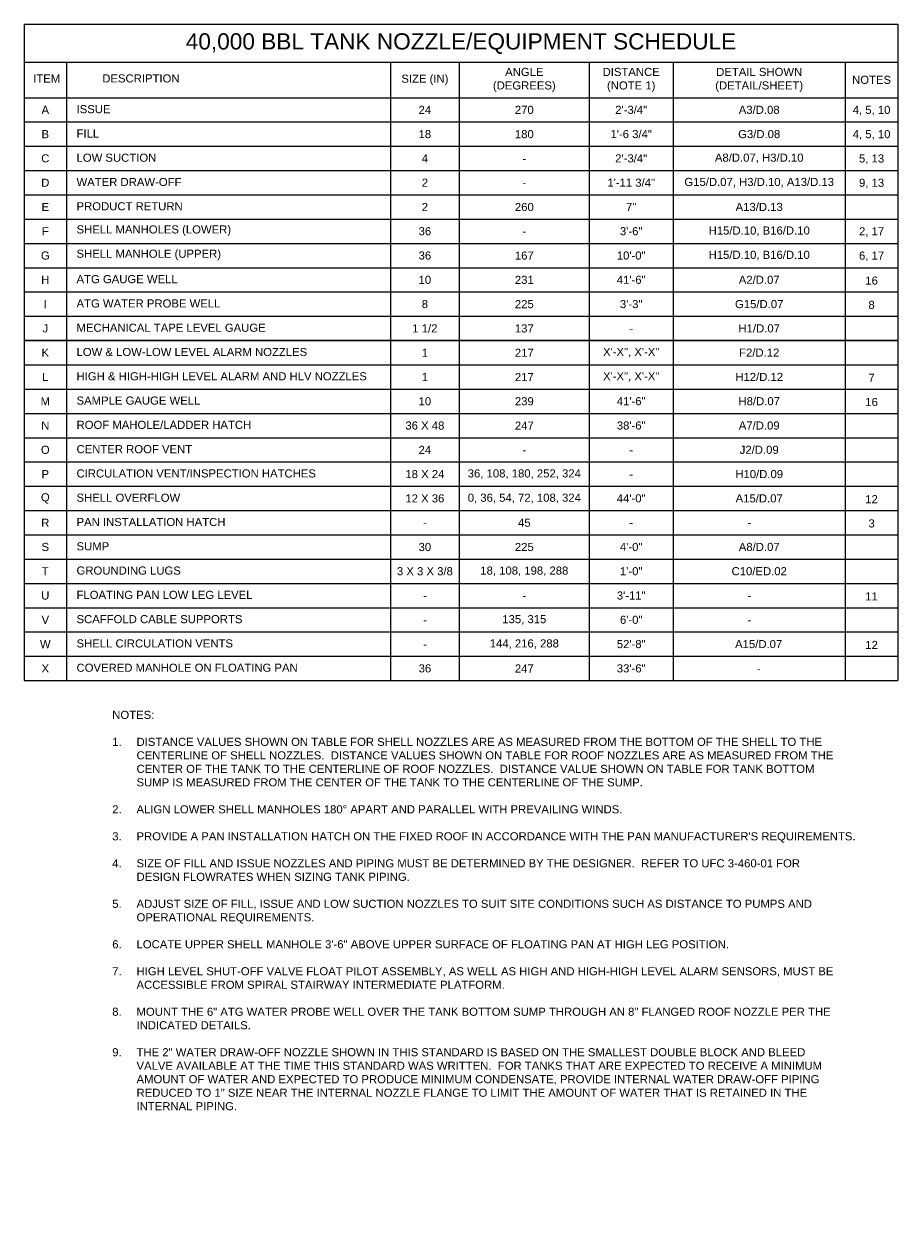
# Model space of a CAD drawing. Header units: inches. Extents: x -1262 to 1523, y -1322 to 722.
# Tile 1 of 4: x -1262 to 33, y -1322 to 468. Entities that reach past the tile are written whole.
import ezdxf

# ---------------------------------------------------------------- set-up
doc = ezdxf.new("R2010")
doc.units = ezdxf.units.IN
doc.header["$MEASUREMENT"] = 0
for name, color, linetype, lineweight in [('G-ANNO-NOTE', 4, 'Continuous', 30), ('G-ANNO-SCHD', 2, 'Continuous', 0), ('G-ANNO-TEXT', 2, 'Continuous', 30)]:
    doc.layers.add(name, color=color, linetype=linetype, lineweight=lineweight)
doc.styles.add("AEC_AC_48Text-LeftTop_1-4_1'", font='arial.ttf', dxfattribs={"height": 6})
doc.styles.add("AEC_AC_50Text-LeftTop_1-8_1'", font='arial.ttf', dxfattribs={"height": 12})

msp = doc.modelspace()

# ---------------------------------------------------------------- linework, layer by layer
at = {"layer": 'G-ANNO-NOTE'}
msp.add_line((-1262.15011, -1.22764), (32.90534, -1.22764), dxfattribs=at)
at = {"layer": 'G-ANNO-SCHD'}
for p, q in [((-1262.15011, 467.79602), (-1262.15011, -505.22764)), ((-1262.15011, 467.79602), (32.90534, 467.79602)), ((32.90534, 467.79602), (32.90534, -505.22764)), ((-1262.15011, 411.57236), (32.90534, 411.57236)), ((-1199.46261, 411.57236), (-1199.46261, -505.22764)), ((-719.21141, 411.57236), (-719.21141, -505.22764)), ((-617.0982, 411.57236), (-617.0982, -505.22764)), ((-424.4584, 411.57236), (-424.4584, -505.22764)), ((-300.23901, 411.57236), (-300.23901, -505.22764)), ((-44.95598, 411.57236), (-44.95598, -505.22764)), ((-1262.15011, 358.77236), (32.90534, 358.77236)), ((-1262.15011, 322.77236), (32.90534, 322.77236)), ((-1262.15011, 286.77236), (32.90534, 286.77236)), ((-1262.15011, 250.77236), (32.90534, 250.77236)), ((-1262.15011, 214.77236), (32.90534, 214.77236)), ((-1262.15011, 178.77236), (32.90534, 178.77236)), ((-1262.15011, 142.77236), (32.90534, 142.77236)), ((-1262.15011, 106.77236), (32.90534, 106.77236)), ((-1262.15011, 70.77236), (32.90534, 70.77236)), ((-1262.15011, 34.77236), (32.90534, 34.77236)), ((-1262.15011, -37.22764), (32.90534, -37.22764)), ((-1262.15011, -73.22764), (32.90534, -73.22764)), ((-1262.15011, -109.22764), (32.90534, -109.22764)), ((-1262.15011, -145.22764), (32.90534, -145.22764)), ((-1262.15011, -181.22764), (32.90534, -181.22764)), ((-1262.15011, -217.22764), (32.90534, -217.22764)), ((-1262.15011, -253.22764), (32.90534, -253.22764)), ((-1262.15011, -289.22764), (32.90534, -289.22764)), ((-1262.15011, -325.22764), (32.90534, -325.22764)), ((-1262.15011, -361.22764), (32.90534, -361.22764)), ((-1262.15011, -397.22764), (32.90534, -397.22764)), ((-1262.15011, -433.22764), (32.90534, -433.22764)), ((-1262.15011, -469.22764), (32.90534, -469.22764)), ((-1262.15011, -469.22764), (32.90534, -469.22764)), ((-1262.15011, -505.22764), (32.90534, -505.22764))]:
    msp.add_line(p, q, dxfattribs=at)

# ---------------------------------------------------------------- texts
at = {"layer": 'G-ANNO-SCHD', "linetype": 'Continuous', "insert": (-614.62239, 438.96163), "char_height": 24, "attachment_point": 5, "style": "AEC_AC_50Text-LeftTop_1-8_1'"}
msp.add_mtext('40,000 BBL TANK NOZZLE/EQUIPMENT SCHEDULE', dxfattribs=at)
at = {"layer": 'G-ANNO-SCHD', "char_height": 12, "style": "AEC_AC_48Text-LeftTop_1-4_1'"}
for s, insert, attachment_point in [('ITEM', (-1228.773, 387.17454), 5), ('DESCRIPTION', (-1089.10469, 387.31068), 5), ('SIZE (IN)', (-668.15481, 385.17236), 5), ('ANGLE\\P(DEGREES)', (-520.7783, 385.17236), 5), ('DISTANCE \\P(NOTE 1)', (-362.34871, 385.17236), 5), ('DETAIL SHOWN \\P(DETAIL/SHEET)', (-172.5975, 385.17236), 5), ('NOTES', (-6.02532, 385.17693), 5), ('A', (-1230.80636, 340.77236), 5), ('ISSUE', (-1184.50516, 341.72079), 4), ('24', (-668.15481, 340.74949), 5), ('270', (-520.7783, 340.69462), 5), ('2\'-{\\A1;3/4}"', (-362.34871, 340.77236), 5), ('A3/D.08', (-172.5975, 340.77236), 5), ('4, 5, 10', (-6.02532, 339.6062), 5), ('B', (-1230.80636, 304.77236), 5), ('FILL', (-1184.50516, 305.72079), 4), ('18', (-668.15481, 304.74949), 5), ('180', (-520.7783, 304.69462), 5), ('1\'-6 {\\A1;3/4}"', (-362.34871, 304.77236), 5), ('G3/D.08', (-172.5975, 304.77236), 5), ('4, 5, 10', (-6.02532, 303.6062), 5), ('C', (-1230.80636, 268.77236), 5), ('LOW SUCTION', (-1184.50516, 269.72079), 4), ('4', (-668.15481, 268.74949), 5), ('-', (-520.7783, 268.69462), 5), ('2\'-{\\A1;3/4}"', (-362.34871, 268.77236), 5), ('A8/D.07, H3/D.10', (-172.5975, 268.77236), 5), ('5, 13', (-6.02532, 267.6062), 5), ('D', (-1230.80636, 232.77236), 5), ('WATER DRAW-OFF', (-1184.50516, 233.72079), 4), ('2', (-668.15481, 232.74949), 5), ('-', (-520.7783, 232.69462), 5), ('1\'-11 {\\A1;3/4}"', (-362.34871, 232.77236), 5), ('G15/D.07, H3/D.10, A13/D.13', (-172.5975, 232.77236), 5), ('9, 13', (-6.02532, 231.6062), 5), ('E', (-1230.80636, 196.77236), 5), ('PRODUCT RETURN', (-1184.50516, 197.72079), 4), ('2', (-668.15481, 196.74949), 5), ('260', (-520.7783, 196.69462), 5), ('7"', (-362.34871, 196.77236), 5), ('A13/D.13', (-172.5975, 196.77236), 5), ('F', (-1230.80636, 160.77236), 5), ('SHELL MANHOLES (LOWER)', (-1184.50516, 161.72079), 4), ('36', (-668.15481, 160.74949), 5), ('-', (-520.7783, 160.69462), 5), ('3\'-6"', (-362.34871, 160.77236), 5), ('H15/D.10, B16/D.10', (-172.5975, 160.77236), 5), ('2, 17', (-6.02532, 159.6062), 5), ('G', (-1230.80636, 124.77236), 5), ('SHELL MANHOLE (UPPER)', (-1184.50516, 125.72079), 4), ('36', (-668.15481, 124.74949), 5), ('167', (-520.7783, 124.69462), 5), ('10\'-0"', (-362.34871, 124.77236), 5), ('H15/D.10, B16/D.10', (-172.5975, 124.77236), 5), ('6, 17', (-6.02532, 123.6062), 5), ('H', (-1230.80636, 88.77236), 5), ('ATG GAUGE WELL', (-1184.50516, 89.72079), 4), ('10', (-668.15481, 88.74949), 5), ('231', (-520.7783, 88.69462), 5), ('41\'-6"', (-362.34871, 88.77236), 5), ('A2/D.07', (-172.5975, 88.77236), 5), ('16', (-6.02532, 87.6062), 5), ('I', (-1230.80636, 52.77236), 5), ('ATG WATER PROBE WELL', (-1184.50516, 53.72079), 4), ('8', (-668.15481, 52.74949), 5), ('225', (-520.7783, 52.69462), 5), ('3\'-3"', (-362.34871, 52.77236), 5), ('G15/D.07', (-172.5975, 52.77236), 5), ('8', (-6.02532, 51.6062), 5), ('J', (-1230.80636, 16.77236), 5), ('MECHANICAL TAPE LEVEL GAUGE', (-1184.50516, 17.72079), 4), ('1{\\A1; 1/2}', (-668.15481, 16.74949), 5), ('137', (-520.7783, 16.69462), 5), ('H1/D.07', (-172.5975, 16.77236), 5), ('-', (-362.34871, 16.77236), 5), ('K', (-1230.80636, -19.22764), 5), ('LOW & LOW-LOW LEVEL ALARM NOZZLES', (-1184.50516, -18.27921), 4), ('1', (-668.15481, -19.25051), 5), ('217', (-520.7783, -19.30538), 5), ('X\'-X", X\'-X"', (-362.34871, -19.22764), 5), ('F2/D.12', (-172.5975, -19.22764), 5), ('L', (-1230.80636, -55.22764), 5), ('HIGH & HIGH-HIGH LEVEL ALARM AND HLV NOZZLES', (-1184.50516, -54.27921), 4), ('1', (-668.15481, -55.25051), 5), ('217', (-520.7783, -55.30538), 5), ('X\'-X", X\'-X"', (-362.34871, -55.22764), 5), ('H12/D.12', (-172.5975, -55.22764), 5), ('7', (-6.02532, -56.3938), 5), ('M', (-1230.80636, -91.22764), 5), ('SAMPLE GAUGE WELL', (-1184.50516, -90.27921), 4), ('10', (-668.15481, -91.25051), 5), ('239', (-520.7783, -91.30538), 5), ('41\'-6"', (-362.34871, -91.22764), 5), ('H8/D.07', (-172.5975, -91.22764), 5), ('16', (-6.02532, -92.3938), 5), ('N', (-1230.80636, -127.22764), 5), ('ROOF MAHOLE/LADDER HATCH', (-1184.50516, -126.27921), 4), ('36 X 48', (-668.15481, -127.25051), 5), ('247', (-520.7783, -127.30538), 5), ('38\'-6"', (-362.34871, -127.22764), 5), ('A7/D.09', (-172.5975, -127.22764), 5), ('O', (-1230.80636, -163.22764), 5), ('CENTER ROOF VENT', (-1184.50516, -162.27921), 4), ('24', (-668.15481, -163.25051), 5), ('J2/D.09', (-172.5975, -163.22764), 5), ('-', (-520.7783, -163.30538), 5), ('-', (-362.34871, -163.22764), 5), ('P', (-1230.80636, -199.22764), 5), ('CIRCULATION VENT/INSPECTION HATCHES', (-1184.50516, -198.27921), 4), ('18 X 24', (-668.15481, -199.25051), 5), ('36, 108, 180, 252, 324', (-520.7783, -199.30538), 5), ('H10/D.09', (-172.5975, -199.22764), 5), ('-', (-362.34871, -199.22764), 5), ('Q', (-1230.80636, -235.22764), 5), ('SHELL OVERFLOW', (-1184.50516, -234.27921), 4), ('12 X 36', (-668.15481, -235.25051), 5), ('0, 36, 54, 72, 108, 324', (-520.7783, -235.30538), 5), ('44\'-0"', (-362.34871, -235.22764), 5), ('A15/D.07', (-172.5975, -235.22764), 5), ('12', (-6.02532, -236.3938), 5), ('R', (-1230.80636, -271.22764), 5), ('PAN INSTALLATION HATCH', (-1184.50516, -270.27921), 4), ('45', (-520.7783, -271.30538), 5), ('3', (-6.02532, -272.3938), 5), ('-', (-668.15481, -271.25051), 5), ('-', (-362.34871, -271.22764), 5), ('-', (-187.06696, -271.22764), 5), ('S', (-1230.80636, -307.22764), 5), ('SUMP', (-1184.50516, -306.27921), 4), ('30', (-668.15481, -307.25051), 5), ('225', (-520.7783, -307.30538), 5), ('4\'-0"', (-362.34871, -307.22764), 5), ('A8/D.07', (-172.5975, -307.22764), 5), ('T', (-1230.80636, -343.22764), 5), ('GROUNDING LUGS', (-1184.50516, -342.27921), 4), ('3 X 3 X {\\A1;3/8}', (-668.15481, -343.25051), 5), ('18, 108, 198, 288', (-520.7783, -343.30538), 5), ('1\'-0"', (-362.34871, -343.22764), 5), ('C10/ED.02', (-172.5975, -343.22764), 5), ('U', (-1230.80636, -379.22764), 5), ('FLOATING PAN LOW LEG LEVEL', (-1184.50516, -378.27921), 4), ('3\'-11"', (-362.34871, -379.22764), 5), ('11', (-6.02532, -380.3938), 5), ('-', (-668.15481, -379.25051), 5), ('-', (-520.7783, -379.30538), 5), ('-', (-187.06696, -379.22764), 5), ('V', (-1230.80636, -415.22764), 5), ('SCAFFOLD CABLE SUPPORTS', (-1184.50516, -414.27921), 4), ('135, 315', (-520.7783, -415.30538), 5), ('6\'-0"', (-362.34871, -415.22764), 5), ('-', (-668.15481, -415.25051), 5), ('-', (-187.06696, -415.22764), 5), ('W', (-1230.80636, -451.22764), 5), ('SHELL CIRCULATION VENTS', (-1184.50516, -450.27921), 4), ('144, 216, 288', (-520.7783, -451.30538), 5), ('52\'-8"', (-362.34871, -451.22764), 5), ('A15/D.07', (-173.39363, -451.22764), 5), ('12', (-6.02532, -452.3938), 5), ('-', (-668.15481, -451.25051), 5), ('X', (-1230.80636, -487.22764), 5), ('COVERED MANHOLE ON FLOATING PAN ', (-1184.50516, -486.27921), 4), ('36', (-668.15481, -487.25051), 5), ('247', (-520.7783, -487.30538), 5), ('33\'-6"', (-362.34871, -487.22764), 5), ('-', (-173.39363, -487.22764), 5)]:
    msp.add_mtext(s, dxfattribs=dict(at, insert=insert, attachment_point=attachment_point))
at = {"layer": 'G-ANNO-TEXT', "insert": (-1131.58568, -550.07928), "char_height": 12, "width": 1073.2599207, "attachment_point": 1, "style": "AEC_AC_50Text-LeftTop_1-8_1'"}
msp.add_mtext('NOTES:\\P\\P\\pi-36,l36,t36;1.^IDISTANCE VALUES SHOWN ON TABLE FOR SHELL NOZZLES ARE AS MEASURED FROM THE BOTTOM OF THE SHELL TO THE CENTERLINE OF SHELL NOZZLES.  DISTANCE VALUES SHOWN ON TABLE FOR ROOF NOZZLES ARE AS MEASURED FROM THE CENTER OF THE TANK TO THE CENTERLINE OF ROOF NOZZLES.  DISTANCE VALUE SHOWN ON TABLE FOR TANK BOTTOM SUMP IS MEASURED FROM THE CENTER OF THE TANK TO THE CENTERLINE OF THE SUMP.\\P\\pi0,l0,t24;\\P\\pi-36,l36,t36;2.^IALIGN LOWER SHELL MANHOLES 180° APART AND PARALLEL WITH PREVAILING WINDS.\\P\\pi0,l0,t24;\\P\\pi-36,l36,t36;3.^IPROVIDE A PAN INSTALLATION HATCH ON THE FIXED ROOF IN ACCORDANCE WITH THE PAN MANUFACTURER\'S REQUIREMENTS.\\P\\pi0,l0,t24;\\P\\pi-36,l36,t36;4.^ISIZE OF FILL AND ISSUE NOZZLES AND PIPING MUST BE DETERMINED BY THE DESIGNER.  REFER TO UFC 3-460-01 FOR DESIGN FLOWRATES WHEN SIZING TANK PIPING.\\P\\pi0,l0,t24;\\P\\pi-36,l36,t36;5.^IADJUST SIZE OF FILL, ISSUE AND LOW SUCTION NOZZLES TO SUIT SITE CONDITIONS SUCH AS DISTANCE TO PUMPS AND OPERATIONAL REQUIREMENTS.\\P\\pi0,l0,t24;\\P\\pi-36,l36,t36;6.^ILOCATE UPPER SHELL MANHOLE 3\'-6" ABOVE UPPER SURFACE OF FLOATING PAN AT HIGH LEG POSITION.\\P\\pi0,l0,t24;\\P\\pi-36,l36,t36;7.^IHIGH LEVEL SHUT-OFF VALVE FLOAT PILOT ASSEMBLY, AS WELL AS HIGH AND HIGH-HIGH LEVEL ALARM SENSORS, MUST BE ACCESSIBLE FROM SPIRAL STAIRWAY INTERMEDIATE PLATFORM.\\P\\pi0,l0,t24;\\P\\pi-36,l36,t36;8.^IMOUNT THE 6" ATG WATER PROBE WELL OVER THE TANK BOTTOM SUMP THROUGH AN 8" FLANGED ROOF NOZZLE PER THE INDICATED DETAILS.\\P\\pi0,l0,t24;\\P\\pi-36,l36,t36;9.^ITHE 2" WATER DRAW-OFF NOZZLE SHOWN IN THIS STANDARD IS BASED ON THE SMALLEST DOUBLE BLOCK AND BLEED VALVE AVAILABLE AT THE TIME THIS STANDARD WAS WRITTEN.  FOR TANKS THAT ARE EXPECTED TO RECEIVE A MINIMUM AMOUNT OF WATER AND EXPECTED TO PRODUCE MINIMUM CONDENSATE, PROVIDE INTERNAL WATER DRAW-OFF PIPING REDUCED TO 1" SIZE NEAR THE INTERNAL NOZZLE FLANGE TO LIMIT THE AMOUNT OF WATER THAT IS RETAINED IN THE INTERNAL PIPING.', dxfattribs=at)

doc.saveas('drawing.dxf')
